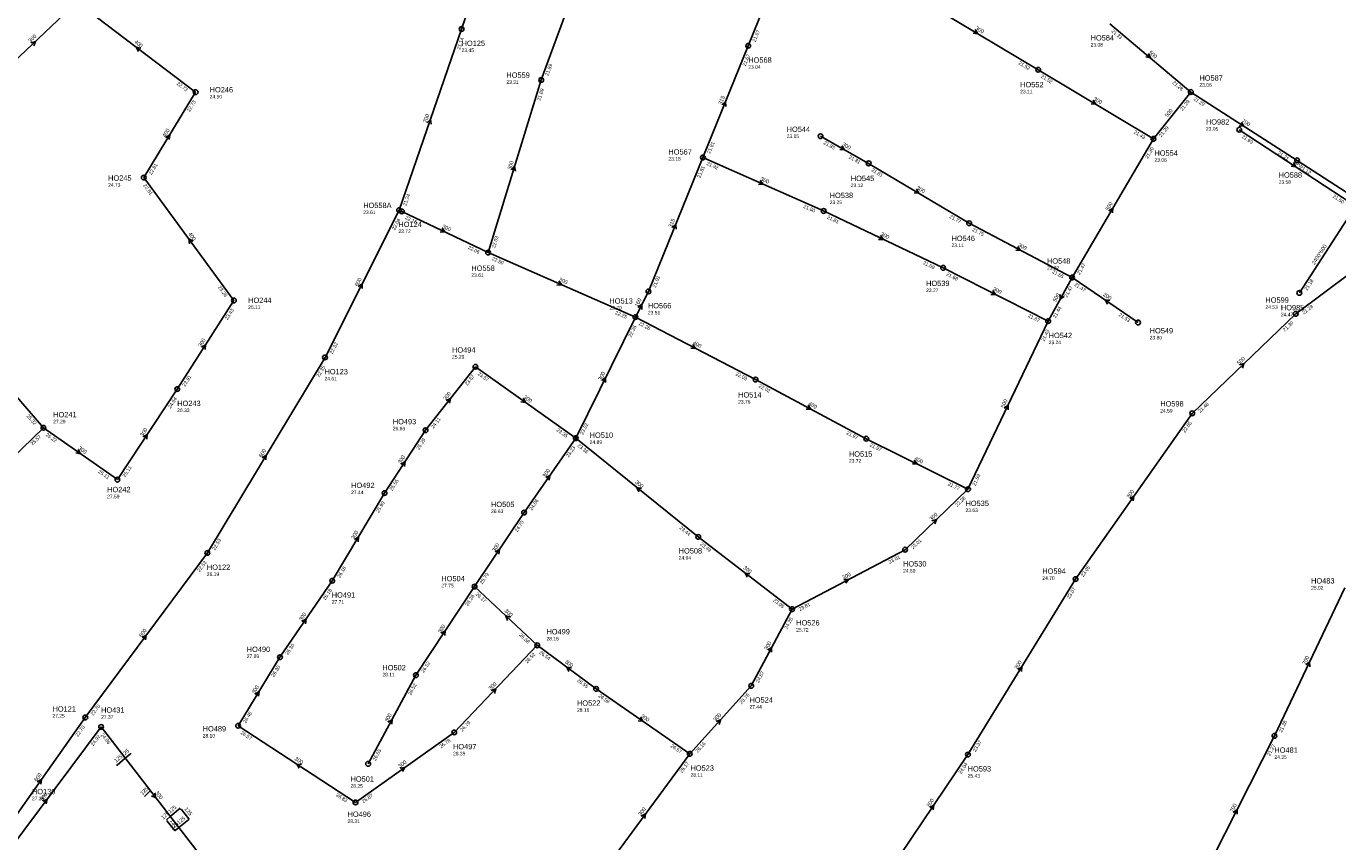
# Model space of a CAD drawing. Header units: metres. Extents: x 179992 to 198392, y 351761 to 369438.
# Tile 87 of 194: x 193645 to 194086, y 358094 to 358368. Entities that reach past the tile are written whole.
import ezdxf

# ---------------------------------------------------------------- set-up
doc = ezdxf.new("R2010")
doc.units = ezdxf.units.M

msp = doc.modelspace()

# ---------------------------------------------------------------- linework, layer by layer
at = {"layer": 'B-WE-RI-GWA-RIOOLLEIDING', "linetype": 'Continuous'}
msp.add_lwpolyline([(194019.09, 358268.67), (193996.9, 358283.81)], dxfattribs=at)
at = {"layer": 'B-WE-RI-GWA-RIOOLLEIDING_BETON_300', "linetype": 'Continuous'}
for points in [[(193818.29, 358350.23), (193837, 358401.15)], [(193634.14, 358350.05), (193662.1, 358376.39)], [(193944.87, 358377.94), (193985.5, 358353.68)], [(193985.5, 358353.68), (194024.28, 358330.44)], [(193800.42, 358292.19), (193818.29, 358350.23)], [(193912.28, 358331.33), (193928.46, 358322.2)], [(193913.32, 358306.18), (193872.707, 358324.174)], [(193928.46, 358322.2), (193962.27, 358302.07)], [(193771.4, 358306.039), (193800.42, 358292.19)], [(193953.49, 358287.05), (193913.32, 358306.18)], [(193962.27, 358302.07), (193996.9, 358283.81)], [(193850.001, 358270.49), (193800.42, 358292.19)], [(193953.49, 358287.05), (193988.85, 358269.13)], [(193695.83, 358246.29), (193714.9, 358276.08)], [(193829.9, 358229.78), (193850.001, 358270.49)], [(193629.84, 358257.42), (193650.83, 358233.27)], [(193779.39, 358232.44), (193796.17, 358253.8)], [(193796.17, 358253.8), (193829.9, 358229.78)], [(193675.7, 358215.83), (193695.83, 358246.29)], [(193998.07, 358182.37), (194037.33, 358238.12)], [(193650.83, 358233.27), (193625.79, 358209.17)], [(193650.83, 358233.27), (193675.7, 358215.83)], [(193765.58, 358211.3), (193779.39, 358232.44)], [(193812.54, 358204.76), (193829.9, 358229.78)], [(193871.11, 358196.56), (193829.9, 358229.78)], [(193940.71, 358192.26), (193961.87, 358212.59)], [(193748, 358181.83), (193765.58, 358211.3)], [(193795.88, 358179.86), (193812.54, 358204.76)], [(193902.68, 358172.27), (193871.11, 358196.56)], [(193902.68, 358172.27), (193940.71, 358192.26)], [(193730.4, 358156.08), (193748, 358181.83)], [(193961.86, 358123.37), (193998.07, 358182.37)], [(193776.13, 358150.06), (193795.88, 358179.86)], [(193816.97, 358160.1), (193795.88, 358179.86)], [(193888.94, 358146.48), (193902.68, 358172.27)], [(193789.04, 358130.82), (193816.97, 358160.1)], [(193836.76, 358145.46), (193816.97, 358160.1)], [(193716.31, 358133.04), (193730.4, 358156.08)], [(193760.07, 358120.25), (193776.13, 358150.06)], [(193836.76, 358145.46), (193868.27, 358123.61)], [(193868.27, 358123.61), (193888.94, 358146.48)], [(193633.918, 358084.095), (193670.218, 358132.65)], [(193670.218, 358132.65), (193707.04, 358085)], [(193755.81, 358107.28), (193716.31, 358133.04)], [(193755.81, 358107.28), (193789.04, 358130.82)], [(193838.52, 358083.25), (193868.27, 358123.61)], [(193938.93, 358089.39), (193961.86, 358123.37)]]:
    msp.add_lwpolyline(points, dxfattribs=at)
at = {"layer": 'B-WE-RI-GWA-RIOOLLEIDING_BETON_400', "linetype": 'Continuous'}
for points in [[(193702.02, 358346.13), (193662.1, 358376.39)], [(193684.58, 358317.43), (193702.02, 358346.13)], [(193714.9, 358276.08), (193684.58, 358317.43)], [(193850.001, 358270.49), (193890.4, 358249.48)], [(193890.4, 358249.48), (193927.67, 358229.59)], [(193927.67, 358229.59), (193961.87, 358212.59)]]:
    msp.add_lwpolyline(points, dxfattribs=at)
at = {"layer": 'B-WE-RI-GWA-RIOOLLEIDING_BETON_500', "linetype": 'Continuous'}
for points in [[(194009.63, 358369.15), (194036.864, 358346.18)], [(194024.28, 358330.44), (194036.864, 358346.18)], [(193996.9, 358283.81), (194024.28, 358330.44)], [(194072.16, 358271.59), (194109.451, 358299.366)], [(193988.85, 358269.13), (193996.9, 358283.81)], [(193961.87, 358212.59), (193988.85, 358269.13)], [(194037.33, 358238.12), (194072.16, 358271.59)]]:
    msp.add_lwpolyline(points, dxfattribs=at)
at = {"layer": 'B-WE-RI-GWA-RIOOLLEIDING_BETON_600', "linetype": 'Continuous'}
for points in [[(193745.55, 358256.93), (193770.5, 358306.48)], [(193705.97, 358191.17), (193745.55, 358256.93)], [(193664.9, 358135.82), (193705.97, 358191.17)], [(193635.39, 358094.15), (193664.9, 358135.82)]]:
    msp.add_lwpolyline(points, dxfattribs=at)
at = {"layer": 'B-WE-RI-GWA-RIOOLLEIDING_BETON_700', "linetype": 'Continuous'}
for points in [[(193791.51, 358367.38), (193809.77, 358420.65)], [(193770.5, 358306.48), (193791.51, 358367.38)], [(194036.864, 358346.18), (194072.616, 358323.195)], [(194072.616, 358323.195), (194109.451, 358299.366)], [(194064.97, 358129.66), (194088.68, 358179.39)], [(194039.89, 358080.1), (194064.97, 358129.66)]]:
    msp.add_lwpolyline(points, dxfattribs=at)
at = {"layer": 'B-WE-RI-GWA-RIOOLLEIDING_PVC_160', "linetype": 'Continuous'}
msp.add_lwpolyline([(193850.001, 358270.49), (193854.355, 358279.124)], dxfattribs=at)
at = {"layer": 'B-WE-RI-GWA-RIOOLLEIDING_PVC_315', "linetype": 'Continuous'}
for points in [[(193872.707, 358324.174), (193887.96, 358361.742)], [(193854.355, 358279.124), (193872.707, 358324.174)]]:
    msp.add_lwpolyline(points, dxfattribs=at)
at = {"layer": 'B-WE-RI-GWA-RIOOLLEIDING_PVC_400', "linetype": 'Continuous'}
msp.add_lwpolyline([(193887.96, 358361.742), (193903.698, 358400.843)], dxfattribs=at)
at = {"layer": 'B-WE-RI-GWA-RIOOLPUT_INSPECTIEPUT'}
for centre in [(193791.51, 358367.38), (193887.96, 358361.74), (193985.5, 358353.68), (193818.29, 358350.23), (193702.02, 358346.13), (194036.86, 358346.18), (193912.28, 358331.33), (194024.28, 358330.44), (193872.71, 358324.17), (193928.46, 358322.2), (194072.62, 358323.2), (193684.58, 358317.43), (193770.5, 358306.48), (193771.4, 358306.04), (193913.32, 358306.18), (193962.27, 358302.07), (193800.42, 358292.19), (193953.49, 358287.05), (193996.9, 358283.81), (193854.36, 358279.12), (193714.9, 358276.08), (193850, 358270.49), (193988.85, 358269.13), (194019.09, 358268.67), (194072.16, 358271.59), (193745.55, 358256.93), (193796.17, 358253.8), (193695.83, 358246.29), (193890.4, 358249.48), (194037.33, 358238.12), (193650.83, 358233.27), (193779.39, 358232.44), (193829.9, 358229.78), (193927.67, 358229.59), (193675.7, 358215.83), (193765.58, 358211.3), (193961.87, 358212.59), (193812.54, 358204.76), (193871.11, 358196.56), (193705.97, 358191.17), (193940.71, 358192.26), (193748, 358181.83), (193795.88, 358179.86), (193998.07, 358182.37), (193902.68, 358172.27), (193816.97, 358160.1), (193730.4, 358156.08), (193776.13, 358150.06), (193836.76, 358145.46), (193888.94, 358146.48), (193664.9, 358135.82), (193670.22, 358132.65), (193716.31, 358133.04), (193789.04, 358130.82), (194064.97, 358129.66), (193868.27, 358123.61), (193961.86, 358123.37), (193760.07, 358120.25), (193755.81, 358107.28)]:
    msp.add_circle(centre, 0.8, dxfattribs=at)
at = {"layer": 'B-WE-RI-GWA_STROMINGSRICHTING'}
for points in [[(193964.32, 358367.17), (193965.18, 358365.81), (193963.58, 358365.93)], [(193646.58, 358362.76), (193648.12, 358363.22), (193647.57, 358361.71)], [(193683.64, 358360.96), (193682.06, 358361.26), (193682.77, 358359.82)], [(194022.61, 358359.14), (194023.25, 358357.67), (194021.68, 358358.04)], [(193879.12, 358341.89), (193880.33, 358342.96), (193880.46, 358341.35)], [(194004.02, 358343.42), (194004.89, 358342.06), (194003.28, 358342.18)], [(193779.85, 358335.8), (193781.01, 358336.93), (193781.22, 358335.33)], [(194053.92, 358336.07), (194054.74, 358334.69), (194053.14, 358334.86)], [(193691.94, 358330.92), (193693.3, 358331.78), (193693.17, 358330.18)], [(193919.47, 358328.1), (193920.37, 358326.77), (193918.76, 358326.85)], [(193808.24, 358320.05), (193809.36, 358321.21), (193809.62, 358319.62)], [(193891.99, 358316.42), (193893.01, 358315.18), (193891.41, 358315.1)], [(193944.5, 358313.49), (193945.36, 358312.14), (193943.76, 358312.25)], [(194009.24, 358306.25), (194010.59, 358307.12), (194010.48, 358305.52)], [(193784.92, 358300.38), (193785.91, 358299.11), (193784.3, 358299.08)], [(193862.32, 358300.59), (193863.53, 358301.65), (193863.65, 358300.04)], [(193701.17, 358296.02), (193699.74, 358296.76), (193700.01, 358295.17)], [(193932.41, 358297.88), (193933.4, 358296.61), (193931.8, 358296.58)], [(193978.65, 358294.25), (193979.58, 358292.94), (193977.98, 358292.97)], [(193824.18, 358282.58), (193825.21, 358281.34), (193823.6, 358281.26)], [(193756.73, 358280.74), (193758.02, 358281.7), (193758.02, 358280.1)], [(193970.21, 358279.38), (193971.17, 358278.09), (193969.56, 358278.1)], [(193992.94, 358278.08), (193992.88, 358276.47), (193994.2, 358277.39)], [(193850.78, 358273.77), (193852.18, 358274.81), (193852.17, 358273.06)], [(194009.59, 358276.02), (194007.99, 358276.24), (194008.78, 358274.83)], [(193703.98, 358260.36), (193705.36, 358261.18), (193705.2, 358259.58)], [(193869.26, 358261.29), (193870.2, 358259.98), (193868.59, 358260.01)], [(194053.21, 358254.38), (194054.74, 358254.85), (194054.21, 358253.34)], [(193838.67, 358249.16), (193839.95, 358250.14), (193839.96, 358248.53)], [(193786.32, 358242.43), (193787.78, 358243.12), (193787.46, 358241.54)], [(193812.28, 358243.21), (193813.04, 358241.79), (193811.44, 358242.04)], [(193908.1, 358240.85), (193909.04, 358239.54), (193907.43, 358239.58)], [(193974.09, 358239.87), (193975.36, 358240.86), (193975.39, 358239.25)], [(193684.37, 358230.26), (193685.77, 358231.06), (193685.57, 358229.46)], [(193662.5, 358225.97), (193663.27, 358224.55), (193661.67, 358224.79)], [(193724.4, 358223.19), (193725.76, 358224.05), (193725.63, 358222.44)], [(193771.09, 358221.06), (193772.48, 358221.87), (193772.3, 358220.27)], [(193943.8, 358222.38), (193944.77, 358221.09), (193943.16, 358221.09)], [(193819.81, 358216.5), (193821.22, 358217.27), (193820.99, 358215.68)], [(193852.08, 358212.83), (193850.51, 358213.17), (193851.17, 358211.71)], [(194016.28, 358209.48), (194017.7, 358210.24), (194017.46, 358208.65)], [(193949.75, 358201.95), (193951.29, 358202.43), (193950.75, 358200.91)], [(193755.43, 358195.7), (193756.79, 358196.57), (193756.67, 358194.96)], [(193802.81, 358191.51), (193804.21, 358192.31), (193804.01, 358190.71)], [(193888.48, 358184.11), (193886.89, 358184.42), (193887.6, 358182.97)], [(193920.09, 358182.23), (193921.7, 358182.27), (193920.76, 358180.96)], [(193737.79, 358168.17), (193739.2, 358168.96), (193738.98, 358167.36)], [(193807.97, 358169.52), (193806.42, 358169.98), (193806.98, 358168.47)], [(193684, 358162.77), (193685.43, 358163.49), (193685.16, 358161.91)], [(193784.61, 358164.16), (193786.01, 358164.96), (193785.81, 358163.36)], [(193894.5, 358158.44), (193895.81, 358159.38), (193895.77, 358157.77)], [(194075.56, 358153.54), (194076.83, 358154.53), (194076.86, 358152.92)], [(193828.45, 358152.5), (193826.86, 358152.78), (193827.59, 358151.34)], [(193978.6, 358152.02), (193979.96, 358152.87), (193979.83, 358151.27)], [(193801.49, 358144.91), (193803.01, 358145.46), (193802.53, 358143.92)], [(193721.99, 358143.71), (193723.35, 358144.56), (193723.22, 358142.96)], [(193766.78, 358134.23), (193768.1, 358135.16), (193768.05, 358133.55)], [(193851.74, 358135.95), (193852.52, 358134.54), (193850.92, 358134.76)], [(193877.11, 358134.46), (193878.6, 358135.04), (193878.17, 358133.49)], [(193737.66, 358119.98), (193736.06, 358120.16), (193736.87, 358118.77)], [(193770.83, 358118.81), (193772.42, 358119.05), (193771.67, 358117.63)], [(193648.73, 358114.23), (193650.15, 358114.98), (193649.9, 358113.39)], [(193688.32, 358110.4), (193688.63, 358108.83), (193687.18, 358109.52)], [(193650.63, 358107.65), (193652.07, 358108.37), (193651.78, 358106.79)], [(193948.99, 358105.59), (193950.39, 358106.38), (193950.19, 358104.78)], [(193851.96, 358102.7), (193853.39, 358103.43), (193853.12, 358101.84)], [(194051.14, 358103.92), (194052.43, 358104.88), (194052.42, 358103.27)]]:
    msp.add_lwpolyline(points, dxfattribs=at)
at = {"layer": 'B-WE-RI-HWA-KOLKAANSLUITLEIDING', "linetype": 'Continuous'}
for points in [[(193680.102, 358123.86), (193680.104, 358123.637), (193678.333, 358122.151)], [(193675.451, 358119.819), (193675.591, 358119.821), (193678.333, 358122.151)], [(193696.949, 358104.741), (193697.088, 358104.853), (193697.227, 358104.854), (193699.766, 358101.758), (193699.768, 358101.536), (193696.356, 358098.797)], [(193692.573, 358101.147), (193692.435, 358101.035), (193692.435, 358100.924), (193694.975, 358097.828), (193695.114, 358097.829), (193696.356, 358098.797)]]:
    msp.add_lwpolyline(points, dxfattribs=at)
at = {"layer": 'B-WE-RI-HWA-RIOOLLEIDING_PVC_250', "linetype": 'Continuous'}
msp.add_lwpolyline([(194091.154, 358308.583), (194053.155, 358333.519)], dxfattribs=at)
at = {"layer": 'B-WE-RI-HWA-RIOOLPUT_INSPECTIEPUT'}
msp.add_circle((194053.15, 358333.52), 0.8, dxfattribs=at)
at = {"layer": 'B-WE-RI-HWA_STROMINGSRICHTING'}
msp.add_lwpolyline([(194071.35, 358322.44), (194072.15, 358321.05), (194070.56, 358321.24)], dxfattribs=at)
at = {"layer": 'B-WE-RI-SWA-RIOOLLEIDING_PE_600', "linetype": 'Continuous'}
msp.add_lwpolyline([(194089.422, 358303.472), (194073.361, 358278.611)], dxfattribs=at)
at = {"layer": 'B-WE-RI-SWA-RIOOLPUT_INSPECTIEPUT'}
msp.add_circle((194073.36, 358278.61), 0.8, dxfattribs=at)
at = {"layer": 'B-WE-RI-VWA-PERCEELAANSLUITLEIDING_PVC_125', "linetype": 'Continuous'}
for points in [[(193684.871, 358109.216), (193686.804, 358111.23)], [(193692.189, 358101.367), (193693.447, 358102.512)], [(193696.801, 358105.362), (193693.447, 358102.512)]]:
    msp.add_lwpolyline(points, dxfattribs=at)

# ---------------------------------------------------------------- texts
at = {"layer": 'B-WE-RI-GWA_AFM'}
for s, rotation, p in [('300', -30.84, (193964.24, 358367.29)), ('300', 43.29, (193646.45, 358362.72)), ('400', -37.16, (193681.28, 358362.81)), ('500', -40.15, (194022.57, 358359.25)), ('315', 67.9, (193879.01, 358341.82)), ('300', -30.93, (194003.95, 358343.54)), ('500', 51.36, (194029, 358337.58)), ('700', 70.97, (193779.75, 358335.72)), ('700', -32.74, (194053.84, 358336.19)), ('400', 58.71, (193691.82, 358330.84)), ('300', -29.44, (193919.4, 358328.21)), ('300', 72.89, (193808.16, 358319.95)), ('300', -23.9, (193891.91, 358316.53)), ('300', -30.77, (193944.41, 358313.61)), ('500', 59.58, (194009.12, 358306.18)), ('300', -25.51, (193784.84, 358300.52)), ('315', 67.84, (193862.22, 358300.51)), ('400', -53.75, (193699.44, 358298.46)), ('300', -25.47, (193932.34, 358297.99)), ('300', -27.8, (193978.57, 358294.35)), ('600', 63.27, (193756.63, 358280.66)), ('300', -23.64, (193824.09, 358282.68)), ('300', -26.88, (193970.13, 358279.51)), ('500', 61.26, (193991.44, 358275.47)), ('200', -34.31, (194007.16, 358277.77)), ('160', 63.24, (193850.77, 358273.76)), ('300', 57.37, (193703.86, 358260.3)), ('400', -27.48, (193869.17, 358261.41)), ('500', 43.86, (194053.08, 358254.31)), ('300', 63.72, (193838.57, 358249.06)), ('300', 51.85, (193786.2, 358242.39)), ('300', -35.46, (193812.22, 358243.32)), ('500', 64.49, (193973.98, 358239.8)), ('400', -28.09, (193908.02, 358240.97)), ('300', 56.54, (193684.26, 358230.18)), ('300', -35.04, (193662.43, 358226.11)), ('600', 58.96, (193724.3, 358223.12)), ('300', 56.84, (193770.97, 358220.99)), ('400', -26.43, (193943.72, 358222.48)), ('300', 55.25, (193819.69, 358216.44)), ('300', -38.87, (193849.77, 358214.73)), ('300', 54.85, (194016.17, 358209.42)), ('300', 43.85, (193949.63, 358201.91)), ('300', 59.18, (193755.33, 358195.62)), ('300', 56.21, (193802.68, 358191.46)), ('300', -37.57, (193886.13, 358185.96)), ('300', 27.73, (193919.95, 358182.22)), ('300', -43.14, (193805.81, 358171.6)), ('300', 55.65, (193737.68, 358168.13)), ('600', 53.42, (193683.89, 358162.71)), ('300', 56.47, (193784.49, 358164.09)), ('300', 61.95, (193894.39, 358158.37)), ('300', -36.49, (193826.07, 358154.35)), ('300', 58.46, (193978.49, 358151.94)), ('700', 64.51, (194075.45, 358153.46)), ('300', 58.55, (193721.88, 358143.63)), ('300', 46.35, (193801.36, 358144.88)), ('300', 61.69, (193766.67, 358134.15)), ('300', -34.74, (193851.68, 358136.05)), ('300', 47.89, (193876.98, 358134.4)), ('300', -33.11, (193735.18, 358121.65)), ('300', 35.31, (193770.71, 358118.79)), ('600', 54.69, (193648.6, 358114.17)), ('300', 53.22, (193650.5, 358107.59)), ('300', -52.3, (193688.29, 358110.54)), ('300', 55.99, (193948.87, 358105.53)), ('700', 63.16, (194051.04, 358103.82)), ('300', 53.61, (193851.84, 358102.65))]:
    msp.add_text(s, height=1.3, rotation=rotation, dxfattribs=at).set_placement(p)
at = {"layer": 'B-WE-RI-GWA_BOB'}
for s, rotation, p in [('21.67', 68.08, (193890.38, 358362.93)), ('21.33', -40.15, (194010, 358366.48)), ('21.14', 70.97, (193790.99, 358360.36)), ('21.67', 67.9, (193887.07, 358354.76)), ('21.89', 69.82, (193820.67, 358351.49)), ('21.52', -30.84, (193978.74, 358355.62)), ('22.73', -37.16, (193695.51, 358348.8)), ('21.52', -30.93, (193986.29, 358351.11)), ('21.28', -40.15, (194030.51, 358349.19)), ('21.89', 72.89, (193818.01, 358343.2)), ('21.29', -32.74, (194037.57, 358343.58)), ('22.73', 58.71, (193700.03, 358339.38)), ('21.29', 51.36, (194034.02, 358339.74)), ('21.43', -30.93, (194017.52, 358332.39)), ('21.29', 51.36, (194026.93, 358330.88)), ('21.81', 67.9, (193875.13, 358325.35)), ('21.85', -29.44, (193913.14, 358328.78)), ('21.30', 59.58, (194022.39, 358323.66)), ('22.81', 58.71, (193687.16, 358318.2)), ('21.92', -23.9, (193873.81, 358321.72)), ('21.81', -29.44, (193921.65, 358323.97)), ('21.21', -32.74, (194065.92, 358325.36)), ('21.81', 67.84, (193871.81, 358317.2)), ('21.81', -30.77, (193929.26, 358319.63)), ('21.12', -32.9, (194073.32, 358320.6)), ('22.81', -53.75, (193684.31, 358314.75)), ('21.24', 70.97, (193772.85, 358307.78)), ('22.15', -25.51, (193772.43, 358303.55)), ('21.80', -23.9, (193906.37, 358307.29)), ('21.81', -25.47, (193914.35, 358303.69)), ('21.77', -30.77, (193955.51, 358304)), ('22.04', 63.27, (193769.05, 358299.6)), ('21.75', -27.8, (193963.2, 358299.54)), ('22.03', 72.89, (193802.73, 358293.57)), ('22.06', -25.51, (193793.51, 358293.49)), ('22.50', -23.64, (193801.53, 358289.74)), ('21.69', -25.47, (193946.58, 358288.35)), ('21.47', 59.58, (193999.46, 358284.62)), ('21.91', 67.84, (193856.78, 358280.3)), ('21.68', -26.88, (193954.46, 358284.54)), ('21.65', -27.8, (193990.05, 358285.39)), ('23.28', -53.75, (193709.43, 358280.5)), ('21.47', 61.26, (193995.21, 358276.98)), ('21.47', -34.31, (193997.54, 358281.2)), ('23.43', 57.37, (193712.75, 358269.38)), ('21.44', 61.26, (193991.39, 358270.02)), ('21.28', 36.68, (194074.84, 358271.34)), ('22.25', -23.64, (193843.05, 358271.57)), ('22.26', -27.48, (193850.94, 358267.97)), ('21.67', -26.88, (193981.97, 358270.6)), ('21.53', -34.31, (194012.46, 358271.02)), ('21.30', 43.86, (194068.5, 358265.58)), ('22.35', 63.72, (193848.6, 358263.6)), ('21.43', 64.49, (193987.55, 358262.22)), ('22.32', 63.27, (193748.06, 358257.91)), ('22.35', 58.96, (193743.59, 358250.18)), ('23.57', -35.46, (193796.75, 358251.17)), ('22.03', -27.48, (193883.54, 358251.02)), ('23.91', 57.37, (193698.42, 358247)), ('23.67', 51.85, (193793.38, 358247.34)), ('22.02', -28.09, (193891.32, 358246.95)), ('24.54', 56.54, (193693.58, 358239.62)), ('21.48', 43.86, (194040.02, 358238.21)), ('25.32', -49, (193645.01, 358237.22)), ('24.11', 51.85, (193782.04, 358232.9)), ('23.02', 63.72, (193832.4, 358230.78)), ('22.65', 54.85, (194034.89, 358231.52)), ('25.57', 43.9, (193647.18, 358227.26)), ('25.22', -35.04, (193651.43, 358230.65)), ('25.29', 56.84, (193777.18, 358225.76)), ('23.35', -35.46, (193823.32, 358232.26)), ('21.97', -28.09, (193920.82, 358231.2)), ('23.23', 55.25, (193827.5, 358223.17)), ('23.36', -38.87, (193830.33, 358227.12)), ('21.97', -26.43, (193928.66, 358227.09)), ('25.11', -35.04, (193669.1, 358218.26)), ('25.11', 56.54, (193678.3, 358216.51)), ('25.55', 56.84, (193768.18, 358211.99)), ('21.59', 64.49, (193964.36, 358213.62)), ('21.77', -26.43, (193954.98, 358214)), ('25.99', 59.18, (193763.64, 358204.54)), ('24.06', 55.25, (193815.16, 358205.38)), ('22.28', 43.85, (193958.21, 358206.58)), ('24.70', 56.21, (193810.25, 358198.11)), ('23.44', -38.87, (193864.69, 358199.43)), ('22.53', 58.96, (193708.54, 358191.96)), ('23.49', -37.57, (193871.6, 358193.91)), ('23.01', 43.85, (193943.4, 358192.35)), ('23.01', 27.73, (193935.53, 358187.5)), ('22.53', 53.42, (193703.36, 358184.64)), ('26.18', 59.18, (193750.57, 358182.63)), ('23.05', 54.85, (194000.69, 358182.97)), ('25.79', 56.21, (193798.49, 358180.52)), ('26.18', 55.65, (193745.65, 358175.2)), ('26.28', 56.47, (193793.62, 358173.2)), ('26.17', -43.14, (193796.11, 358177.18)), ('23.07', 58.46, (193996.05, 358175.63)), ('23.95', -37.57, (193896.19, 358174.99)), ('23.81', 27.73, (193905.29, 358171.61)), ('24.28', 61.95, (193901.07, 358165.42)), ('26.58', -43.14, (193810.78, 358163.44)), ('26.30', 55.65, (193733.01, 358156.72)), ('26.52', 56.47, (193778.74, 358150.73)), ('26.52', 46.35, (193813.58, 358153.94)), ('26.54', -36.49, (193817.51, 358157.46)), ('26.30', 58.55, (193728.39, 358149.34)), ('24.87', 61.95, (193891.47, 358147.4)), ('26.52', 61.69, (193774.49, 358143.22)), ('26.55', -36.49, (193830.22, 358148.06)), ('26.59', -34.74, (193837.38, 358142.84)), ('25.76', 47.89, (193885.72, 358140.23)), ('22.70', 53.42, (193667.54, 358136.35)), ('26.46', 58.55, (193718.89, 358133.81)), ('22.70', 54.69, (193662.44, 358129.23)), ('26.79', 46.35, (193791.72, 358131.02)), ('21.28', 64.51, (194067.46, 358130.69)), ('24.92', 53.22, (193667.59, 358126.13)), ('24.86', -52.3, (193670.02, 358129.97)), ('26.57', -33.11, (193717, 358130.44)), ('26.78', 35.31, (193784.53, 358125.42)), ('23.37', 58.46, (193964.44, 358124.13)), ('26.65', 61.69, (193762.6, 358121.16)), ('26.57', -34.74, (193861.66, 358126.01)), ('26.16', 47.89, (193870.95, 358123.89)), ('21.27', 63.16, (194063.51, 358122.78)), ('26.17', 53.61, (193865.68, 358117.07)), ('24.04', 55.99, (193959.55, 358116.73)), ('26.83', -33.11, (193749.13, 358109.49)), ('26.87', 35.31, (193758.48, 358106.97))]:
    msp.add_text(s, height=1.2, rotation=rotation, dxfattribs=at).set_placement(p)
at = {"layer": 'B-WE-RI-GWA_PUTDEKSELNIVEAU'}
for s, p in [('23.08', (194003.14, 358361.48)), ('23.45', (193791.51, 358359.64)), ('23.04', (193887.96, 358354)), ('23.31', (193806.58, 358348.93)), ('23.06', (194039.75, 358347.97)), ('24.50', (193706.75, 358344.02)), ('23.11', (193979.43, 358345.73)), ('23.15', (193900.88, 358330.72)), ('23.18', (193861.09, 358323.11)), ('23.06', (194024.61, 358322.71)), ('24.73', (193672.58, 358314.32)), ('23.12', (193922.46, 358314.2)), ('23.58', (194066.4, 358315.33)), ('23.25', (193915.35, 358308.49)), ('23.61', (193758.41, 358305.13)), ('23.72', (193770.25, 358298.75)), ('23.11', (193956.34, 358294.03)), ('23.27', (193988.46, 358286.41)), ('23.61', (193794.79, 358284)), ('23.27', (193947.79, 358278.9)), ('25.11', (193719.7, 358273.22)), ('23.70', (193841.24, 358272.99)), ('24.53', (194061.94, 358273.28)), ('23.51', (193854.19, 358271.39)), ('23.24', (193989.02, 358261.39)), ('23.80', (194023.02, 358262.98)), ('25.29', (193788.3, 358256.51)), ('24.61', (193745.38, 358249.19)), ('23.76', (193884.55, 358241.4)), ('26.33', (193695.83, 358238.55)), ('24.59', (194026.56, 358238.39)), ('27.29', (193654.1, 358234.74)), ('26.66', (193768.36, 358232.39)), ('24.89', (193834.6, 358227.84)), ('23.72', (193921.82, 358221.51)), ('27.44', (193754.35, 358210.97)), ('27.59', (193672.25, 358209.56)), ('26.63', (193801.41, 358204.57)), ('23.63', (193961.04, 358204.92)), ('24.94', (193864.55, 358188.94)), ('24.60', (193940.04, 358184.57)), ('26.19', (193705.8, 358183.43)), ('27.75', (193784.7, 358179.6)), ('24.70', (193986.89, 358182.11)), ('25.02', (194077.32, 358178.85)), ('27.71', (193747.83, 358174.09)), ('25.72', (193904.08, 358164.74)), ('28.16', (193820.06, 358161.74)), ('27.89', (193719.22, 358155.82)), ('28.11', (193764.86, 358149.66)), ('27.25', (193653.87, 358135.77)), ('27.37', (193670.22, 358135.41)), ('28.16', (193830.34, 358137.74)), ('27.44', (193888.36, 358138.78)), ('28.10', (193704.41, 358129.1)), ('28.39', (193788.62, 358123.1)), ('24.35', (194064.97, 358121.92)), ('28.11', (193868.52, 358115.88)), ('25.43', (193961.78, 358115.63)), ('28.25', (193754.14, 358112.21)), ('27.35', (193646.96, 358107.98)), ('28.31', (193753.13, 358100.36))]:
    msp.add_text(s, height=1.2, dxfattribs=at).set_placement(p)
at = {"layer": 'B-WE-RI-GWA_PUTNUMMER'}
for s, p in [('HO125', (193791.51, 358361.68)), ('HO584', (194003.14, 358363.52)), ('HO568', (193887.96, 358356.04)), ('HO559', (193806.58, 358350.97)), ('HO552', (193979.43, 358347.77)), ('HO587', (194039.75, 358350.01)), ('HO246', (193706.75, 358346.06)), ('HO544', (193900.88, 358332.76)), ('HO567', (193861.09, 358325.15)), ('HO554', (194024.61, 358324.75)), ('HO245', (193672.58, 358316.36)), ('HO545', (193922.46, 358316.24)), ('HO588', (194066.4, 358317.37)), ('HO558A', (193758.41, 358307.17)), ('HO538', (193915.35, 358310.53)), ('HO124', (193770.25, 358300.79)), ('HO546', (193956.34, 358296.07)), ('HO558', (193794.79, 358286.04)), ('HO548', (193988.46, 358288.45)), ('HO539', (193947.79, 358280.94)), ('HO244', (193719.7, 358275.26)), ('HO513', (193841.24, 358275.03)), ('HO566', (193854.19, 358273.43)), ('HO599', (194061.94, 358275.32)), ('HO542', (193989.02, 358263.43)), ('HO549', (194023.02, 358265.02)), ('HO494', (193788.3, 358258.55)), ('HO123', (193745.38, 358251.23)), ('HO243', (193695.83, 358240.59)), ('HO514', (193884.55, 358243.44)), ('HO241', (193654.1, 358236.78)), ('HO598', (194026.56, 358240.43)), ('HO493', (193768.36, 358234.43)), ('HO510', (193834.6, 358229.88)), ('HO515', (193921.82, 358223.55)), ('HO242', (193672.25, 358211.6)), ('HO492', (193754.35, 358213.01)), ('HO505', (193801.41, 358206.61)), ('HO535', (193961.04, 358206.96)), ('HO508', (193864.55, 358190.98)), ('HO122', (193705.8, 358185.47)), ('HO530', (193940.04, 358186.61)), ('HO594', (193986.89, 358184.15)), ('HO504', (193784.7, 358181.64)), ('HO483', (194077.32, 358180.89)), ('HO491', (193747.83, 358176.13)), ('HO526', (193904.08, 358166.78)), ('HO499', (193820.06, 358163.78)), ('HO490', (193719.22, 358157.86)), ('HO502', (193764.86, 358151.7)), ('HO522', (193830.34, 358139.78)), ('HO524', (193888.36, 358140.82)), ('HO121', (193653.87, 358137.81)), ('HO431', (193670.22, 358137.45)), ('HO489', (193704.41, 358131.14)), ('HO497', (193788.62, 358125.14)), ('HO481', (194064.97, 358123.96)), ('HO523', (193868.52, 358117.92)), ('HO593', (193961.78, 358117.67)), ('HO501', (193754.14, 358114.25)), ('HO130', (193646.96, 358110.02)), ('HO496', (193753.13, 358102.4))]:
    msp.add_text(s, height=1.8, dxfattribs=at).set_placement(p)
at = {"layer": 'B-WE-RI-HWA_AFM'}
for s, rotation, p in [('250', -33.27, (194071.29, 358322.56)), ('125', 40.36, (193675.28, 358120.59)), ('125', 40, (193677.53, 358122.5)), ('125', -50.63, (193693.32, 358101.09)), ('125', 38.76, (193696.36, 358099.8)), ('125', -50.65, (193698.12, 358105.03)), ('125', 37.93, (193694.02, 358097.96))]:
    msp.add_text(s, height=1.3, rotation=rotation, dxfattribs=at).set_placement(p)
at = {"layer": 'B-WE-RI-HWA_BOB'}
for s, p in [('21.69', (194053.84, 358330.92)), ('21.50', (194084.48, 358310.81))]:
    msp.add_text(s, height=1.2, rotation=-33.27, dxfattribs=at).set_placement(p)
at = {"layer": 'B-WE-RI-HWA_PUTDEKSELNIVEAU'}
msp.add_text('23.05', height=1.2, dxfattribs=at).set_placement((194041.93, 358333.19))
at = {"layer": 'B-WE-RI-HWA_PUTNUMMER'}
msp.add_text('HO982', height=1.8, dxfattribs=at).set_placement((194041.93, 358335.23))
at = {"layer": 'B-WE-RI-SWA_AFM'}
msp.add_text('2400*600', height=1.3, rotation=57.14, dxfattribs=at).set_placement((194078.49, 358287.95))
at = {"layer": 'B-WE-RI-SWA_BOB'}
msp.add_text('21.18', height=1.2, rotation=57.14, dxfattribs=at).set_placement((194075.96, 358279.31))
at = {"layer": 'B-WE-RI-SWA_PUTDEKSELNIVEAU'}
msp.add_text('24.47', height=1.2, dxfattribs=at).set_placement((194067.15, 358270.75))
at = {"layer": 'B-WE-RI-SWA_PUTNUMMER'}
msp.add_text('HO985', height=1.8, dxfattribs=at).set_placement((194067.15, 358272.79))
at = {"layer": 'B-WE-RI-VWA_AFM'}
for rotation, p in [(46.18, (193684.2, 358109.63)), (40.36, (193693.43, 358103.53)), (42.31, (193691.13, 358101.45))]:
    msp.add_text('125', height=1.3, rotation=rotation, dxfattribs=at).set_placement(p)

doc.saveas('drawing.dxf')
